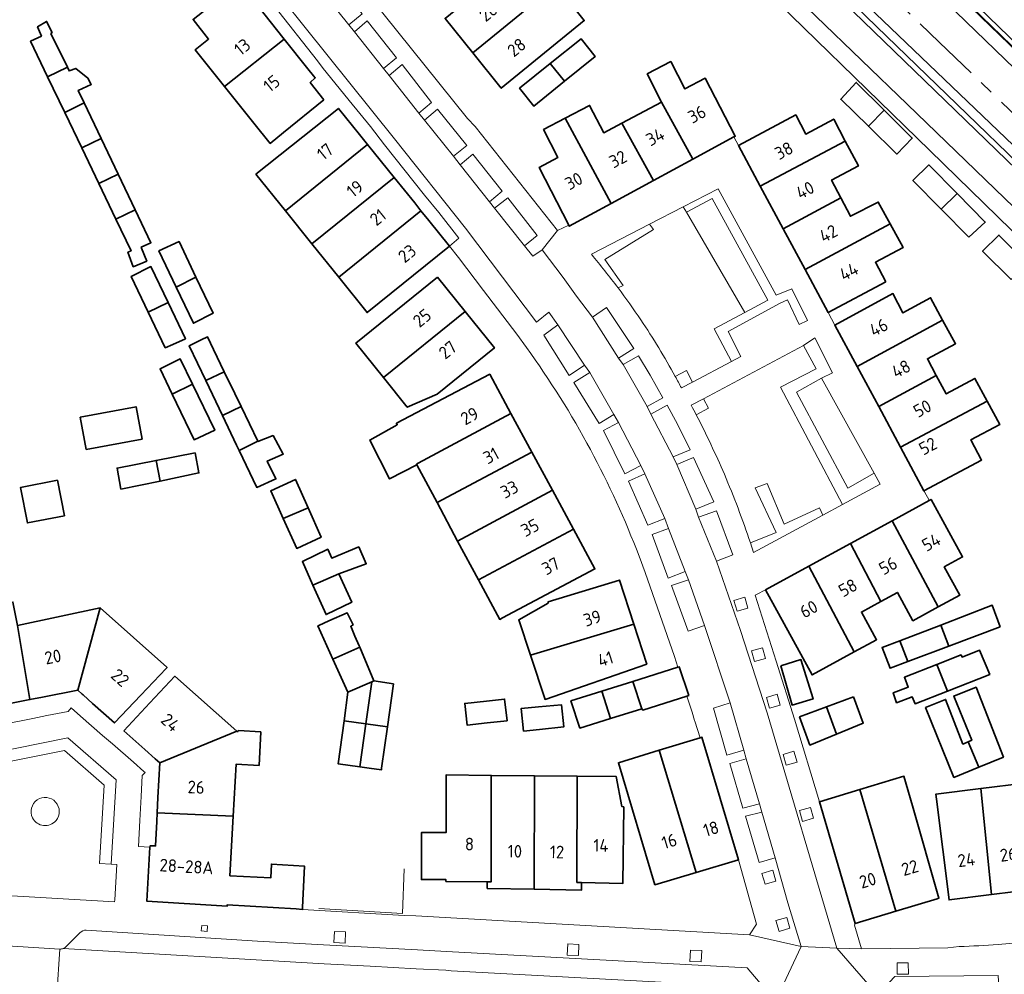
# Model space of a CAD drawing. Extents: x 152761 to 155748, y 459947 to 462743.
# Tile 222 of 256: x 154828 to 154933, y 462066 to 462168. Entities that reach past the tile are written whole.
import ezdxf
from ezdxf.enums import TextEntityAlignment as Align

# ---------------------------------------------------------------- set-up
doc = ezdxf.new("R2010")
doc.units = 0
doc.header["$LTSCALE"] = 0.75
doc.linetypes.add('AM-AS', pattern=[16, 10, -2, 2, -2])
for name, color, linetype, lineweight in [('B-RO-AM-AS_SPOOR-G', 251, 'AM-AS', 18), ('B-RO-GR-BEPLANTING_CULTUUR_HEESTERS-GV', 251, 'CONTINUOUS', 18), ('B-RO-GR-BEPLANTING_CULTUUR_VASTE PLANTENVAK-GV', 251, 'CONTINUOUS', 18), ('B-RO-GR-GROENVOORZIENING-GV', 251, 'CONTINUOUS', 18), ('B-RO-GR-HAAG-GV', 251, 'CONTINUOUS', 13), ('B-RO-IE-TERREINAFSCHEIDING_KUNSTMATIG_HEKWERK-G', 251, 'IE-TERREINAFSCHEIDING-KUNSTMATIG', 18), ('B-RO-IE-TERREINAFSCHEIDING_KUNSTMATIG_MUUR-G', 251, 'IE-TERREINAFSCHEIDING-KUNSTMATIG-DICHT', 18), ('B-RO-IE-TERREINAFSCHEIDING_KUNSTMATIG_MUUR-GV', 251, 'CONTINUOUS', 18), ('B-RO-KW-KUNSTWERK_GELUIDSWERING_SCHERM-G', 251, 'CONTINUOUS', 18), ('B-RO-OG-BEBOUWING-GV', 6, 'CONTINUOUS', 35), ('B-RO-OG-BEBOUWING-T18', 1, 'CONTINUOUS', 18), ('B-RO-OG-TERREIN_CULTUURSCHEIDING-GV', 251, 'CONTINUOUS', 18), ('B-RO-VH-VERHARDING_ASFALT-GV', 251, 'CONTINUOUS', 18), ('B-RO-VH-VERHARDING_HALFVERHARDING-GV', 251, 'CONTINUOUS', 18), ('B-RO-VH-VERHARDING_STRAATBAKSTEEN-GV', 251, 'CONTINUOUS', 18), ('B-RO-VH-VERHARDING_TEGEL-GV', 251, 'CONTINUOUS', 18)]:
    doc.layers.add(name, color=color, linetype=linetype, lineweight=lineweight)
doc.styles.add('NLCS-ISO-M200-T18', font='NLCS-ISO.ttf', dxfattribs={"height": 0.36})
doc.linetypes.add('IE-TERREINAFSCHEIDING-KUNSTMATIG', pattern='A,4,[82,NLCS.SHX,S=0.75,R=90,X=0,Y=0],4,-2', length=10)
doc.linetypes.add('IE-TERREINAFSCHEIDING-KUNSTMATIG-DICHT', pattern='A,8,-1,[82,NLCS.SHX,S=0.75,R=90,X=0,Y=0],-1', length=10)

msp = doc.modelspace()

# ---------------------------------------------------------------- linework, layer by layer
at = {"layer": 'B-RO-AM-AS_SPOOR-G', "flags": 128}
msp.add_lwpolyline([(155681.987, 461195.763), (155672.897, 461211.998), (155658.384, 461238), (155648.351, 461255.973), (155631.803, 461285.539), (155617.005, 461312.012), (155604.143, 461335.108), (155586.106, 461367.342), (155573.02, 461390.792), (155559.991, 461413.975), (155544.73, 461441.297), (155529.591, 461468.574), (155516.181, 461492.539), (155500.425, 461520.67), (155487.311, 461544.201), (155472.908, 461569.975), (155459.676, 461593.56), (155452.428, 461606.124), (155446.443, 461616.221), (155440.009, 461626.758), (155432.431, 461638.783), (155427.999, 461645.62), (155419.637, 461658.231), (155411.687, 461669.817), (155404.43, 461680.083), (155396.489, 461691.108), (155386.222, 461704.969), (155375.934, 461718.105), (155367.385, 461728.826), (155358.538, 461739.712), (155349.636, 461750.151), (155339.349, 461762.035), (155326.593, 461776.143), (155315.623, 461787.804), (155302.965, 461800.863), (155286.683, 461817.004), (155279.088, 461824.405), (155265.87, 461837.192), (155251.91, 461850.736), (155235.055, 461867.015), (155223.768, 461877.851), (155210.731, 461890.47), (155196.665, 461904.045), (155180.515, 461919.578), (155162.215, 461937.301), (155146.061, 461952.951), (155129.233, 461969.126), (155112.429, 461985.449), (155089.419, 462007.664), (155069.182, 462027.224), (155049.179, 462046.54), (155031.327, 462063.779), (155013.24, 462081.298), (154991.538, 462102.251), (154971.216, 462121.853), (154947.336, 462145.018), (154926.087, 462165.465), (154903.331, 462187.394), (154885.668, 462204.449), (154866.26, 462223.265), (154854.532, 462234.618), (154837.057, 462251.563), (154828.307, 462260.46), (154819.869, 462269.224), (154807.197, 462281.919), (154798.331, 462290.411), (154775.258, 462312.873), (154762.216, 462325.461), (154742.643, 462344.37), (154723.927, 462362.402), (154710.544, 462375.359), (154692.99, 462392.257), (154675.511, 462409.117), (154657.482, 462426.5), (154637.826, 462445.435), (154617.093, 462465.509), (154594.11, 462487.696), (154586.212, 462495.316)], dxfattribs=at)
at = {"layer": 'B-RO-GR-BEPLANTING_CULTUUR_HEESTERS-GV', "flags": 128}
for points in [[(155167.222, 461927.577), (155110.046, 461982.746), (154988.098, 462100.702), (154875.373, 462209.725), (154832.53, 462251.161), (154832.149, 462250.767), (154987.605, 462100.363), (154993.68, 462094.158)], [(154847.739, 462246.089), (154991.355, 462107.365), (155140.92, 461962.856), (155142.094, 461964.09), (155136.932, 461970.298), (154993.08, 462108.477), (154992.782, 462108.765), (154992.518, 462108.491), (154992.457, 462108.428), (154887.644, 462209.685), (154857.734, 462238.58)]]:
    msp.add_lwpolyline(points, dxfattribs=at)
for points in [[(154905.389, 462136.695), (154907.834, 462138.008), (154901.914, 462148.826), (154899.188, 462147.372)], [(154919.17, 462119.573), (154913.564, 462129.697), (154910.892, 462128.222), (154916.357, 462117.985)]]:
    msp.add_lwpolyline(points, close=True, dxfattribs=at)
at = {"layer": 'B-RO-GR-BEPLANTING_CULTUUR_VASTE PLANTENVAK-GV', "flags": 128}
msp.add_lwpolyline([(154900.237, 462125.795), (154901.543, 462126.492), (154901.002, 462127.505), (154899.704, 462126.812)], dxfattribs=at)
at = {"layer": 'B-RO-GR-BEPLANTING_CULTUUR_VASTE PLANTENVAK-GV'}
msp.add_lwpolyline([(154899.704, 462126.812, -0.0027185), (154900.237, 462125.795)], format="xyb", dxfattribs=at)
at = {"layer": 'B-RO-GR-GROENVOORZIENING-GV', "flags": 128}
for points in [[(155168.12, 461927.617), (155161.431, 461934.055), (155143.562, 461951.538), (155119.541, 461974.592), (155051.469, 462040.466), (155026.839, 462064.039), (154986.833, 462103.233), (154970.491, 462118.951), (154951.346, 462137.418), (154936.429, 462152.155), (154903.829, 462183.355), (154873.091, 462213.297), (154875.373, 462209.725), (154988.098, 462100.702), (155110.046, 461982.746), (155167.222, 461927.577), (155167.65, 461927.164)], [(154899.188, 462147.372), (154901.914, 462148.826), (154907.834, 462138.008), (154905.389, 462136.695), (154902.13, 462134.945), (154903.976, 462131.482), (154904.988, 462132.019), (154903.633, 462134.665), (154909.174, 462137.674), (154909.959, 462138.037), (154911.184, 462135.418), (154912.067, 462135.826), (154910.388, 462139.202), (154908.725, 462138.523), (154902.546, 462149.854), (154898.855, 462147.944)], [(154919.17, 462119.573), (154916.357, 462117.985), (154910.892, 462128.222), (154913.564, 462129.697), (154914.746, 462130.282), (154912.858, 462133.987), (154911.633, 462133.183), (154913.004, 462130.708), (154909.2, 462128.743), (154915.799, 462116.239), (154919.816, 462118.407)], [(154906.338, 462111.134), (154913.71, 462115.112), (154913.364, 462115.903), (154909.59, 462114.168), (154907.768, 462118.505), (154906.51, 462118.028), (154908.722, 462113.257), (154905.992, 462112.181)], [(154905.729, 462105.232), (154905.396, 462106.385), (154904.243, 462106.053), (154904.576, 462104.9)], [(154907.601, 462099.861), (154907.268, 462101.014), (154906.114, 462100.682), (154906.448, 462099.529)], [(154909.178, 462094.907), (154908.844, 462096.06), (154907.691, 462095.728), (154908.024, 462094.575)], [(154837.969, 462077.976), (154838.485, 462086.941), (154833.325, 462091.411), (154825.064, 462089.763), (154825.309, 462088.538), (154832.969, 462090.065), (154837.202, 462086.398), (154836.721, 462078.048)], [(154910.958, 462088.844), (154910.625, 462089.996), (154909.471, 462089.664), (154909.804, 462088.511)], [(154912.71, 462082.866), (154912.376, 462084.019), (154911.223, 462083.687), (154911.556, 462082.534)], [(154908.709, 462076.174), (154908.376, 462077.326), (154907.222, 462076.994), (154907.556, 462075.841)], [(154848.158, 462070.815), (154848.219, 462071.403), (154847.611, 462071.467), (154847.55, 462070.878)], [(154910.203, 462071.154), (154909.87, 462072.306), (154908.717, 462071.974), (154909.05, 462070.821)], [(154861.713, 462070.823), (154861.666, 462069.624), (154862.866, 462069.577), (154862.912, 462070.775)], [(154886.549, 462069.492), (154886.502, 462068.293), (154887.701, 462068.245), (154887.748, 462069.444)], [(154899.609, 462068.821), (154899.562, 462067.622), (154900.761, 462067.575), (154900.808, 462068.774)], [(154922.803, 462067.483), (154921.604, 462067.469), (154921.617, 462066.269), (154922.817, 462066.283)]]:
    msp.add_lwpolyline(points, close=True, dxfattribs=at)
for points in [[(154891.914, 462139.304), (154892.44, 462139.571), (154890.504, 462142.318), (154895.667, 462145.529), (154895.247, 462146.077), (154889.069, 462142.881)], [(154898.65, 462128.658), (154899.822, 462129.279), (154899.175, 462130.5), (154897.996, 462129.875)]]:
    msp.add_lwpolyline(points, dxfattribs=at)
at = {"layer": 'B-RO-GR-GROENVOORZIENING-GV'}
for points in [[(154889.069, 462142.881, -0.0143172), (154891.914, 462139.304)], [(154897.996, 462129.875, -0.0048533), (154898.65, 462128.658)]]:
    msp.add_lwpolyline(points, format="xyb", dxfattribs=at)
at = {"layer": 'B-RO-GR-HAAG-GV', "flags": 128}
for points in [[(154903.976, 462131.482), (154904.988, 462132.019), (154903.633, 462134.665), (154909.174, 462137.674), (154909.959, 462138.037), (154911.184, 462135.418), (154912.067, 462135.826), (154910.388, 462139.202), (154908.725, 462138.523), (154902.546, 462149.854), (154898.855, 462147.944), (154899.188, 462147.372), (154901.914, 462148.826), (154907.834, 462138.008), (154905.389, 462136.695), (154902.13, 462134.945)], [(154919.17, 462119.573), (154916.357, 462117.985), (154910.892, 462128.222), (154913.564, 462129.697), (154914.746, 462130.282), (154912.858, 462133.987), (154911.633, 462133.183), (154913.004, 462130.708), (154909.2, 462128.743), (154915.799, 462116.239), (154919.816, 462118.407)], [(154906.338, 462111.134), (154913.71, 462115.112), (154913.364, 462115.903), (154909.59, 462114.168), (154907.768, 462118.505), (154906.51, 462118.028), (154908.722, 462113.257), (154905.992, 462112.181)], [(154825.064, 462089.763), (154825.309, 462088.538), (154832.969, 462090.065), (154837.202, 462086.398), (154836.721, 462078.048), (154837.969, 462077.976), (154838.485, 462086.941), (154833.325, 462091.411)]]:
    msp.add_lwpolyline(points, close=True, dxfattribs=at)
msp.add_lwpolyline([(154891.914, 462139.304), (154892.44, 462139.571), (154890.504, 462142.318), (154895.667, 462145.529), (154895.247, 462146.077), (154889.069, 462142.881)], dxfattribs=at)
at = {"layer": 'B-RO-GR-HAAG-GV'}
msp.add_lwpolyline([(154889.069, 462142.881, -0.0143172), (154891.914, 462139.304)], format="xyb", dxfattribs=at)
at = {"layer": 'B-RO-IE-TERREINAFSCHEIDING_KUNSTMATIG_HEKWERK-G', "flags": 128}
for points in [[(154847.739, 462246.089), (154991.355, 462107.365)], [(154875.373, 462209.725), (154988.098, 462100.702), (155110.046, 461982.746), (155167.222, 461927.577)]]:
    msp.add_lwpolyline(points, dxfattribs=at)
at = {"layer": 'B-RO-IE-TERREINAFSCHEIDING_KUNSTMATIG_MUUR-G', "flags": 128}
for points in [[(154992.457, 462108.428), (154887.644, 462209.685)], [(154925.079, 462153.919), (154898.276, 462180.076)], [(154939.523, 462139.834), (154925.079, 462153.919)], [(154899.236, 462095.868), (154899.78, 462094.153)], [(154900.082, 462093.201), (154900.646, 462091.425)], [(154869.133, 462077.486), (154868.953, 462072.742)], [(154868.953, 462072.742), (154860.055, 462073.265)]]:
    msp.add_lwpolyline(points, dxfattribs=at)
at = {"layer": 'B-RO-IE-TERREINAFSCHEIDING_KUNSTMATIG_MUUR-GV', "flags": 128}
msp.add_lwpolyline([(154857.734, 462238.58), (154887.644, 462209.685), (154992.457, 462108.428), (154992.518, 462108.491), (154992.782, 462108.765), (154860.425, 462236.714)], dxfattribs=at)
at = {"layer": 'B-RO-KW-KUNSTWERK_GELUIDSWERING_SCHERM-G', "flags": 128}
msp.add_lwpolyline([(154992.418, 462108.452), (154914.564, 462183.572), (154887.644, 462209.685)], dxfattribs=at)
at = {"layer": 'B-RO-OG-BEBOUWING-GV', "flags": 128}
for points in [[(154876.439, 462164.328), (154885.298, 462171.555), (154882.382, 462175.23), (154873.498, 462167.983)], [(154850.018, 462160.735), (154856.384, 462165.768), (154854.187, 462168.506), (154853.537, 462169.316), (154853.117, 462169.839), (154852.518, 462169.338), (154850.965, 462171.284), (154846.674, 462167.877), (154848.329, 462165.782), (154846.882, 462164.63)], [(154885.298, 462171.555), (154876.439, 462164.328), (154879.48, 462160.549), (154888.308, 462167.763)], [(154831.187, 462161.775), (154833.289, 462162.784), (154831.532, 462166.372), (154831.667, 462166.481), (154831.073, 462167.67), (154830.127, 462167.102), (154830.532, 462166.102), (154829.37, 462165.562)], [(154860.59, 462159.311), (154859.136, 462161.157), (154859.684, 462161.657), (154859.502, 462161.884), (154858.902, 462162.632), (154856.384, 462165.768), (154850.018, 462160.735), (154853.148, 462156.847), (154854.89, 462154.683), (154856.3, 462155.854)], [(154884.697, 462163.184), (154886.214, 462161.298), (154889.468, 462163.918), (154887.964, 462165.814)], [(154833.004, 462157.989), (154835.085, 462158.987), (154834.45, 462160.318), (154835.829, 462160.966), (154835.477, 462161.642), (154834.18, 462162.669), (154833.478, 462162.399), (154833.289, 462162.784), (154831.187, 462161.775)], [(154886.214, 462161.298), (154884.697, 462163.184), (154881.429, 462160.553), (154882.933, 462158.657)], [(154899.87, 462153.006), (154904.239, 462155.376), (154904.382, 462155.454), (154901.169, 462161.643), (154899.022, 462160.49), (154897.516, 462163.385), (154895.02, 462162.08), (154895.057, 462162.006), (154896.526, 462159.085)], [(154920.245, 462158.21), (154917.264, 462161.177), (154915.619, 462159.375), (154918.55, 462156.507)], [(154834.82, 462154.202), (154836.892, 462155.196), (154835.085, 462158.987), (154833.004, 462157.989)], [(154853.361, 462151.401), (154856.492, 462147.507), (154865.235, 462154.579), (154864.388, 462155.628), (154862.141, 462158.414)], [(154895.663, 462150.724), (154892.293, 462156.826), (154890.387, 462155.825), (154888.88, 462158.72), (154886.271, 462157.355), (154891.18, 462148.294)], [(154895.663, 462150.724), (154899.87, 462153.006), (154896.526, 462159.085), (154894.135, 462157.809), (154892.293, 462156.826)], [(154886.271, 462157.355), (154883.988, 462156.161), (154885.495, 462153.167), (154883.498, 462152.112), (154886.651, 462145.992), (154886.712, 462145.873), (154891.18, 462148.294)], [(154907.048, 462150.138), (154916.097, 462154.937), (154914.874, 462157.274), (154911.879, 462155.669), (154910.825, 462157.716), (154904.734, 462154.455)], [(154918.55, 462156.507), (154921.581, 462153.54), (154923.226, 462155.243), (154920.245, 462158.21)], [(154836.892, 462155.196), (154834.82, 462154.202), (154836.637, 462150.415), (154838.699, 462151.405)], [(154859.318, 462143.99), (154868.068, 462151.067), (154866, 462153.631), (154865.235, 462154.579), (154856.492, 462147.507)], [(154909.477, 462145.606), (154915.623, 462148.897), (154914.64, 462150.778), (154917.485, 462152.283), (154916.097, 462154.937), (154907.048, 462150.138)], [(154926.304, 462147.692), (154927.988, 462149.357), (154924.982, 462152.398), (154923.286, 462150.746)], [(154838.699, 462151.405), (154836.637, 462150.415), (154838.454, 462146.628), (154840.507, 462147.613)], [(154868.068, 462151.067), (154859.318, 462143.99), (154862.174, 462140.438), (154870.929, 462147.52), (154870.262, 462148.347)], [(154929.249, 462144.712), (154930.994, 462146.315), (154927.988, 462149.357), (154926.304, 462147.692)], [(154920.875, 462146.108), (154919.594, 462148.439), (154916.648, 462146.934), (154915.623, 462148.897), (154909.477, 462145.606), (154911.817, 462141.255)], [(154840.507, 462147.613), (154838.454, 462146.628), (154840.073, 462143.254), (154839.744, 462143.101), (154840.312, 462141.56), (154841.744, 462142.154), (154841.167, 462143.54), (154841.149, 462143.65), (154842.179, 462144.117)], [(154870.929, 462147.52), (154862.174, 462140.438), (154865.192, 462136.684), (154873.972, 462143.748), (154871.782, 462146.463)], [(154920.413, 462139.946), (154919.309, 462142.042), (154922.254, 462143.598), (154920.875, 462146.108), (154911.817, 462141.255), (154914.274, 462136.685)], [(154933.733, 462140.199), (154935.442, 462141.888), (154932.447, 462144.919), (154930.701, 462143.216)], [(154844.877, 462139.372), (154846.974, 462140.453), (154845.182, 462144.238), (154843.035, 462143.234)], [(154841.901, 462136.736), (154844.019, 462137.747), (154842.189, 462141.583), (154840.092, 462140.53)], [(154846.974, 462140.453), (154844.877, 462139.372), (154846.701, 462135.546), (154848.798, 462136.6)], [(154872.68, 462140.447), (154864.001, 462133.433), (154866.942, 462129.754), (154875.641, 462136.78)], [(154917.344, 462130.953), (154926.457, 462135.885), (154925.166, 462138.258), (154922.221, 462136.651), (154921.166, 462138.698), (154914.976, 462135.337)], [(154844.019, 462137.747), (154841.901, 462136.736), (154843.709, 462132.942), (154844.506, 462133.296), (154845.856, 462133.896)], [(154866.942, 462129.754), (154869.465, 462126.598), (154872.66, 462128.005), (154878.746, 462132.915), (154875.641, 462136.78)], [(154926.457, 462135.885), (154917.344, 462130.953), (154919.65, 462126.684), (154925.78, 462129.992), (154924.832, 462131.76), (154927.827, 462133.365)], [(154848.023, 462129.44), (154849.992, 462130.388), (154848.856, 462132.747), (154848.205, 462134.1), (154847.522, 462133.765), (154846.257, 462133.146)], [(154844.45, 462128.014), (154846.61, 462129.058), (154845.312, 462131.745), (154843.165, 462130.692)], [(154849.992, 462130.388), (154848.023, 462129.44), (154849.796, 462125.72), (154851.78, 462126.676), (154851.102, 462128.083)], [(154880.508, 462125.948), (154878.253, 462130.114), (154868.319, 462124.897), (154868.407, 462124.736), (154865.475, 462123.115), (154867.583, 462118.979), (154870.475, 462120.492), (154870.45, 462120.54), (154870.644, 462120.643)], [(154846.61, 462129.058), (154844.45, 462128.014), (154846.781, 462123.153), (154848.978, 462124.158)], [(154931.197, 462127.261), (154929.885, 462129.672), (154926.84, 462128.017), (154925.78, 462129.992), (154919.65, 462126.684), (154921.967, 462122.37)], [(154931.197, 462127.261), (154921.967, 462122.37), (154924.466, 462117.718), (154930.606, 462120.979), (154929.451, 462123.125), (154932.546, 462124.781)], [(154834.667, 462125.547), (154835.307, 462122.119), (154841.248, 462123.223), (154840.608, 462126.662)], [(154853.547, 462123.006), (154851.78, 462126.676), (154849.796, 462125.72), (154851.302, 462122.559), (154851.563, 462122.01)], [(154882.742, 462121.819), (154880.508, 462125.948), (154870.644, 462120.643), (154870.45, 462120.54), (154870.475, 462120.492), (154872.639, 462116.461)], [(154853.547, 462123.006), (154851.563, 462122.01), (154853.441, 462118.071), (154855.488, 462118.974), (154854.574, 462120.872), (154856.267, 462121.612), (154855.186, 462123.585), (154853.567, 462122.964)], [(154846.884, 462121.755), (154842.738, 462120.947), (154843.165, 462118.753), (154847.29, 462119.607)], [(154882.742, 462121.819), (154872.639, 462116.461), (154874.835, 462112.368), (154884.934, 462117.769)], [(154843.165, 462118.753), (154842.738, 462120.947), (154838.591, 462120.138), (154838.997, 462117.891)], [(154832.232, 462118.845), (154828.306, 462118.078), (154829.045, 462114.298), (154832.971, 462115.066)], [(154856.273, 462114.765), (154858.91, 462115.899), (154857.567, 462118.924), (154854.941, 462117.724)], [(154874.835, 462112.368), (154877.059, 462108.225), (154887.173, 462113.618), (154884.934, 462117.769)], [(154921.071, 462114.522), (154925.994, 462105.354), (154928.282, 462106.604), (154926.636, 462109.615), (154928.571, 462110.672), (154925.226, 462116.793), (154925.024, 462116.682)], [(154819.358, 462116.302), (154815.411, 462115.593), (154815.449, 462115.401), (154816.203, 462111.63), (154816.558, 462109.853), (154817.292, 462106.181), (154817.763, 462103.823), (154819.913, 462093.066), (154822.25, 462093.527), (154823.454, 462093.764), (154825.808, 462094.228), (154825.707, 462094.777), (154829.309, 462095.5), (154827.985, 462103.376), (154827.492, 462105.869), (154823.477, 462105.093), (154822.924, 462107.955), (154821.045, 462107.574)], [(154858.91, 462115.899), (154856.273, 462114.765), (154857.705, 462111.583), (154860.301, 462112.77)], [(154925.994, 462105.354), (154921.071, 462114.522), (154916.638, 462112.1), (154919.89, 462105.942), (154921.638, 462106.897), (154923.289, 462103.876)], [(154887.173, 462113.618), (154877.059, 462108.225), (154879.31, 462104.031), (154879.615, 462104.183), (154889.448, 462109.401)], [(154859.427, 462107.672), (154862.194, 462108.871), (154865.112, 462109.941), (154864.303, 462111.746), (154861.431, 462110.552), (154861.004, 462111.49), (154858.308, 462110.185)], [(154919.89, 462105.942), (154916.638, 462112.1), (154912.206, 462109.678), (154917.041, 462100.569), (154919.42, 462101.869), (154917.814, 462104.807)], [(154917.041, 462100.569), (154912.206, 462109.678), (154907.617, 462107.17), (154912.561, 462098.121)], [(154862.194, 462108.871), (154859.427, 462107.672), (154860.821, 462104.544), (154863.567, 462105.849)], [(154893.57, 462103.531), (154892.05, 462108.206), (154884.459, 462105.892), (154884.483, 462105.77), (154881.333, 462103.995), (154882.582, 462100.221)], [(154830.66, 462095.755), (154834.4, 462096.494), (154836.778, 462105.244), (154827.985, 462103.376), (154829.309, 462095.5)], [(154841.109, 462095.959), (154843.801, 462098.797), (154843.902, 462098.903), (154843.869, 462098.932), (154836.778, 462105.244), (154834.4, 462096.494), (154834.874, 462096.071), (154834.969, 462095.986), (154835.983, 462095.08), (154838.306, 462093.005)], [(154932.597, 462103.243), (154931.742, 462105.54), (154926.265, 462103.43), (154927.114, 462101.177)], [(154861.555, 462099.809), (154864.405, 462101.062), (154864.346, 462101.2), (154863.906, 462102.234), (154863.451, 462103.301), (154863.695, 462103.437), (154863.073, 462104.734), (154861.132, 462103.857), (154860.075, 462103.379), (154859.965, 462103.329)], [(154893.57, 462103.531), (154882.582, 462100.221), (154884.142, 462095.508), (154894.956, 462099.267)], [(154921.907, 462101.751), (154922.744, 462099.53), (154927.114, 462101.177), (154926.265, 462103.43)], [(154865.69, 462097.389), (154865.924, 462097.492), (154864.405, 462101.062), (154861.555, 462099.809), (154863.153, 462096.274)], [(154922.744, 462099.53), (154921.907, 462101.751), (154920.008, 462101.019), (154920.862, 462098.821)], [(154925.823, 462099.219), (154926.976, 462096.403), (154931.476, 462098.163), (154930.369, 462100.755), (154928.53, 462100.014), (154928.422, 462100.244)], [(154909.216, 462099.097), (154910.425, 462094.902), (154912.673, 462095.557), (154911.364, 462099.752)], [(154893.484, 462097.425), (154894.432, 462094.52), (154894.532, 462094.37), (154899.236, 462095.868), (154899.427, 462095.929), (154898.42, 462098.975), (154898.271, 462098.928)], [(154926.976, 462096.403), (154925.823, 462099.219), (154922.395, 462097.867), (154922.8, 462096.813), (154921.205, 462096.218), (154921.556, 462095.164), (154923.205, 462095.786), (154923.529, 462095.056)], [(154839.308, 462092.157), (154841.525, 462090.183), (154842.636, 462089.194), (154843.116, 462088.767), (154851.34, 462092.136), (154844.726, 462097.98), (154842.08, 462095.137)], [(154863.153, 462096.274), (154862.743, 462093.225), (154865.063, 462092.903), (154865.69, 462097.389)], [(154865.063, 462092.903), (154867.355, 462092.585), (154867.991, 462097.166), (154865.924, 462097.492), (154865.69, 462097.389)], [(154894.432, 462094.52), (154893.484, 462097.425), (154890.184, 462096.389), (154891.098, 462093.477)], [(154930.292, 462088.298), (154932.934, 462089.379), (154930.016, 462096.811), (154927.638, 462095.866), (154929.556, 462091.163), (154929.185, 462091.004)], [(154877.89, 462095.329), (154875.588, 462095.08), (154875.843, 462092.782), (154877.968, 462093.011), (154880.091, 462093.24), (154879.835, 462095.539)], [(154890.184, 462096.389), (154886.883, 462095.353), (154887.84, 462092.457), (154891.098, 462093.477)], [(154916.958, 462095.787), (154914.093, 462094.721), (154915.172, 462091.82), (154918.01, 462092.981)], [(154929.185, 462091.004), (154928.61, 462090.758), (154926.773, 462095.515), (154924.637, 462094.65), (154927.65, 462087.217), (154930.292, 462088.298)], [(154883.537, 462092.326), (154886.14, 462092.604), (154885.884, 462094.951), (154883.441, 462094.719), (154881.587, 462094.543), (154881.843, 462092.145)], [(154914.093, 462094.721), (154911.228, 462093.655), (154912.334, 462090.659), (154915.172, 462091.82)], [(154865.063, 462092.903), (154862.743, 462093.225), (154862.127, 462088.646), (154864.423, 462088.325)], [(154865.063, 462092.903), (154864.423, 462088.325), (154865.423, 462088.185), (154866.719, 462088.004), (154866.744, 462088.187), (154867.355, 462092.585)], [(154842.858, 462083.458), (154850.945, 462083.073), (154851.254, 462088.618), (154853.705, 462088.483), (154853.868, 462092.05), (154851.517, 462092.213), (154851.449, 462092.117), (154851.416, 462092.069), (154851.34, 462092.136), (154843.116, 462088.767), (154842.936, 462085.056)], [(154896.281, 462090.092), (154900.228, 462077.104), (154904.717, 462078.45), (154900.837, 462091.484), (154900.646, 462091.425)], [(154900.228, 462077.104), (154896.281, 462090.092), (154891.947, 462088.768), (154895.827, 462075.784)], [(154877.982, 462076.097), (154878.385, 462076.093), (154878.405, 462087.421), (154873.607, 462087.481), (154873.595, 462081.339), (154870.978, 462081.344), (154870.968, 462076.335), (154873.584, 462076.33), (154873.584, 462076.138)], [(154883.004, 462087.364), (154878.405, 462087.421), (154878.385, 462076.093), (154877.982, 462076.097), (154877.984, 462075.397), (154882.983, 462075.322)], [(154882.983, 462075.322), (154888.031, 462075.217), (154888.029, 462076.017), (154887.532, 462076.027), (154887.552, 462087.34), (154883.004, 462087.364)], [(154887.552, 462087.34), (154887.532, 462076.027), (154888.029, 462076.017), (154892.428, 462075.927), (154892.508, 462084.072), (154892.308, 462084.121), (154891.7, 462087.318)], [(154917.637, 462085.91), (154921.478, 462072.978), (154925.864, 462074.286), (154926.068, 462074.347), (154923.239, 462084.196), (154922.339, 462087.331)], [(154936.265, 462075.334), (154935.156, 462086.614), (154930.507, 462086.021), (154931.67, 462074.748)], [(154917.129, 462071.68), (154921.478, 462072.978), (154917.637, 462085.91), (154913.349, 462084.615)], [(154931.67, 462074.748), (154930.507, 462086.021), (154925.729, 462085.412), (154925.794, 462084.89), (154927.135, 462074.169)], [(154850.945, 462083.073), (154842.858, 462083.458), (154842.812, 462082.506), (154842.687, 462079.921), (154842.087, 462079.919), (154842.079, 462079.786), (154841.751, 462074.023), (154850.299, 462073.49), (154850.299, 462073.64), (154857.647, 462073.206), (154858.31, 462073.167), (154858.319, 462073.367), (154858.452, 462076.315), (154858.518, 462077.773), (154855.013, 462077.98), (154854.934, 462076.507), (154850.591, 462076.739)]]:
    msp.add_lwpolyline(points, close=True, dxfattribs=at)
at = {"layer": 'B-RO-OG-TERREIN_CULTUURSCHEIDING-GV', "flags": 128}
for points in [[(154903.976, 462131.482), (154902.13, 462134.945), (154905.389, 462136.695), (154899.188, 462147.372), (154898.855, 462147.944), (154895.247, 462146.077), (154895.667, 462145.529), (154890.504, 462142.318), (154892.44, 462139.571), (154891.914, 462139.304)], [(154905.992, 462112.181), (154908.722, 462113.257), (154906.51, 462118.028), (154907.768, 462118.505), (154909.59, 462114.168), (154913.364, 462115.903), (154913.71, 462115.112), (154915.799, 462116.239), (154909.2, 462128.743), (154913.004, 462130.708), (154911.633, 462133.183), (154901.002, 462127.505), (154901.543, 462126.492), (154900.237, 462125.795)], [(154897.996, 462129.875), (154899.175, 462130.5), (154899.822, 462129.279), (154903.976, 462131.482)], [(154838.336, 462074.191), (154838.568, 462077.941), (154837.969, 462077.976), (154836.721, 462078.048), (154837.202, 462086.398), (154832.969, 462090.065), (154825.309, 462088.538), (154825.064, 462089.763), (154820.993, 462088.938), (154823.287, 462077.166)], [(154824.915, 462074.737), (154838.323, 462073.974), (154838.336, 462074.191)]]:
    msp.add_lwpolyline(points, dxfattribs=at)
at = {"layer": 'B-RO-OG-TERREIN_CULTUURSCHEIDING-GV'}
for points in [[(154891.914, 462139.304, -0.0130155), (154894.334, 462135.896)], [(154894.334, 462135.896, -0.0220838), (154897.996, 462129.875)], [(154900.237, 462125.795, -0.0180666), (154903.22, 462119.474)], [(154903.22, 462119.474, -0.0199967), (154905.992, 462112.181)], [(154832.083, 462082.618, 1.8507675), (154829.59, 462082.904)], [(154829.59, 462082.904, -1.8507675), (154832.083, 462082.618)], [(154829.59, 462082.904, 0.5399384), (154832.083, 462082.618)], [(154832.083, 462082.618, -0.5399384), (154829.59, 462082.904)]]:
    msp.add_lwpolyline(points, format="xyb", dxfattribs=at)
at = {"layer": 'B-RO-VH-VERHARDING_ASFALT-GV', "flags": 128}
for points in [[(154993.68, 462094.158), (154987.605, 462100.363), (154832.149, 462250.767)], [(154829.978, 462248.591), (154838.034, 462240.762), (154849.157, 462230.007), (154859.544, 462219.927), (154869.194, 462210.55), (154879.586, 462200.473), (154890.711, 462189.732), (154902.539, 462178.265), (154912.976, 462168.236), (154922.672, 462158.874), (154933.08, 462148.81), (154944.245, 462138.066), (154953.936, 462128.722), (154965.757, 462117.262), (154976.201, 462107.208), (154986.44, 462097.315)], [(154860.425, 462236.714), (154992.782, 462108.765), (154993.08, 462108.477), (155136.932, 461970.298), (155142.094, 461964.09), (155152.902, 461953.802)]]:
    msp.add_lwpolyline(points, dxfattribs=at)
at = {"layer": 'B-RO-VH-VERHARDING_HALFVERHARDING-GV', "flags": 128}
for points in [[(154806.335, 462278.914), (154817.056, 462268.204), (154830.878, 462254.084), (154841.782, 462243.393), (154856.028, 462229.779), (154873.091, 462213.297), (154903.829, 462183.355), (154936.429, 462152.155), (154951.346, 462137.418), (154970.491, 462118.951), (154986.833, 462103.233), (155026.839, 462064.039), (155051.469, 462040.466), (155119.541, 461974.592), (155143.562, 461951.538), (155161.431, 461934.055), (155168.12, 461927.617)], [(155168.12, 461927.617), (155214.407, 461882.908), (155218.621, 461878.86), (155219.805, 461880.037), (155219.851, 461880.015), (155221.483, 461881.743), (155222.404, 461880.873), (155222.915, 461881.734), (155219.977, 461884.594), (155220.469, 461885.08), (155197.427, 461907.496), (155170.19, 461933.713), (155143.879, 461958.584), (155124.035, 461977.628), (155102.014, 461998.922), (155074.589, 462025.938), (155045.001, 462054.332), (155022.518, 462076.142), (154998.045, 462099.46), (154990.672, 462106.666), (154991.355, 462107.365), (154847.739, 462246.089)]]:
    msp.add_lwpolyline(points, dxfattribs=at)
at = {"layer": 'B-RO-VH-VERHARDING_STRAATBAKSTEEN-GV', "flags": 128}
for points in [[(154846.64, 462181.968), (154868.096, 462155.179), (154875.666, 462145.65), (154879.618, 462140.442), (154883.237, 462135.672), (154884.535, 462136.724), (154885.488, 462135.376), (154888.347, 462131.085), (154888.898, 462130.287), (154891.456, 462125.844), (154891.96, 462124.996), (154894.319, 462120.403), (154894.772, 462119.505), (154896.879, 462114.762), (154897.285, 462113.714), (154899.045, 462109.12), (154899.397, 462108.221), (154901.11, 462103.376), (154903.828, 462095.138), (154905.29, 462090.095), (154905.551, 462089.201), (154906.95, 462084.403), (154907.212, 462083.506), (154908.63, 462078.647), (154909.99, 462073.87), (154911.397, 462069.198), (154915.21, 462069.02), (154907.778, 462094.097), (154904.958, 462102.837), (154902.391, 462110.226), (154900.482, 462114.92), (154900.179, 462115.769), (154898.169, 462120.512), (154897.767, 462121.311), (154895.407, 462125.853), (154895.005, 462126.701), (154892.445, 462131.144), (154891.945, 462131.843), (154889.184, 462136.184), (154887.48, 462138.429), (154886.075, 462140.425), (154883.819, 462143.368), (154882.835, 462142.675), (154881.95, 462143.794), (154878.761, 462147.801), (154878.232, 462148.466), (154875.108, 462152.396), (154874.378, 462153.315), (154871.317, 462157.163), (154870.719, 462157.915), (154867.532, 462161.923), (154866.958, 462162.643), (154863.853, 462166.547), (154863.257, 462167.296), (154860.025, 462171.363)], [(154831.192, 462064.185), (154832.18, 462064.123), (154832.487, 462068.949), (154825.173, 462069.38)], [(154832.487, 462068.949), (154832.18, 462064.123), (154855.33, 462062.65), (154861.55, 462062.318), (154866.96, 462061.967), (154869.01, 462061.878), (154874.99, 462061.556)], [(154912.355, 462059.82), (154919.45, 462060.286), (154919.754, 462060.305), (154932.585, 462060.834), (154932.457, 462064.375), (154931.63, 462064.327), (154926.488, 462064.269), (154919.692, 462064.238), (154919.377, 462064.247), (154909.303, 462064.759), (154907.435, 462064.857), (154906.359, 462064.9), (154874.159, 462066.629), (154873.559, 462066.687), (154870.421, 462066.838), (154865.532, 462067.127), (154860.639, 462067.38), (154832.86, 462069.006)]]:
    msp.add_lwpolyline(points, dxfattribs=at)
at = {"layer": 'B-RO-VH-VERHARDING_STRAATBAKSTEEN-GV'}
msp.add_lwpolyline([(154832.86, 462069.006, -0.1049749), (154832.487, 462068.949)], format="xyb", dxfattribs=at)
at = {"layer": 'B-RO-VH-VERHARDING_TEGEL-GV', "flags": 128}
for points in [[(154986.44, 462097.315), (154976.201, 462107.208), (154965.757, 462117.262), (154953.936, 462128.722), (154944.245, 462138.066), (154933.08, 462148.81), (154922.672, 462158.874), (154912.976, 462168.236), (154902.539, 462178.265), (154890.711, 462189.732), (154879.586, 462200.473), (154869.194, 462210.55), (154859.544, 462219.927), (154849.157, 462230.007), (154838.034, 462240.762), (154829.978, 462248.591)], [(154810.165, 462242.763), (154809.194, 462242.547), (154809.487, 462241.02), (154828.96, 462247.48), (154830.744, 462245.739), (154830.847, 462245.803), (154879.026, 462198.84), (154898.276, 462180.076), (154925.079, 462153.919), (154939.523, 462139.834), (154943.766, 462135.697), (154946.992, 462132.51), (154950.795, 462128.753)], [(154894.141, 462110.759), (154894.794, 462109.011), (154897.919, 462100.074), (154898.271, 462098.928), (154898.42, 462098.975), (154899.427, 462095.929), (154899.236, 462095.868), (154899.78, 462094.153), (154900.061, 462093.268), (154900.082, 462093.201), (154900.646, 462091.425), (154900.837, 462091.484), (154904.717, 462078.45), (154906.633, 462071.608), (154905.886, 462070.457), (154911.397, 462069.198), (154909.99, 462073.87), (154908.63, 462078.647), (154906.917, 462078.155), (154905.455, 462083.1), (154907.212, 462083.506), (154906.95, 462084.403), (154905.203, 462083.948), (154903.793, 462088.692), (154905.551, 462089.201), (154905.29, 462090.095), (154903.491, 462089.591), (154902.079, 462094.586), (154903.828, 462095.138), (154901.11, 462103.376), (154899.36, 462102.775), (154897.6, 462107.618), (154899.397, 462108.221), (154899.045, 462109.12), (154897.248, 462108.417), (154895.538, 462113.061), (154897.285, 462113.714), (154896.879, 462114.762), (154895.085, 462114.059), (154893.025, 462118.752), (154894.772, 462119.505), (154894.319, 462120.403), (154892.623, 462119.501), (154890.363, 462124.144), (154891.96, 462124.996), (154891.456, 462125.844), (154889.911, 462124.892), (154887.202, 462129.234), (154888.898, 462130.287), (154888.347, 462131.085), (154886.7, 462129.982), (154883.991, 462134.274), (154885.488, 462135.376), (154884.535, 462136.724), (154883.237, 462135.672), (154879.618, 462140.442), (154875.666, 462145.65), (154868.096, 462155.179), (154846.64, 462181.968)], [(154851.653, 462173.78), (154852.661, 462172.487), (154854.566, 462170.142), (154855.266, 462169.343), (154859.93, 462163.457), (154860.53, 462162.658), (154862.236, 462160.564), (154862.23, 462160.56), (154863.282, 462159.262), (154863.289, 462159.267), (154865.544, 462156.473), (154867.048, 462154.527), (154871.31, 462149.189), (154872.813, 462147.343), (154874.97, 462144.6), (154873.972, 462143.748), (154874.925, 462142.551), (154877.594, 462139.038), (154881.141, 462134.368), (154882.145, 462132.972)], [(154864.666, 462168.464), (154863.257, 462167.296), (154863.853, 462166.547), (154865.217, 462167.716), (154868.326, 462163.774), (154866.958, 462162.643), (154867.532, 462161.923), (154868.928, 462163.076), (154872.036, 462159.035), (154870.719, 462157.915), (154871.317, 462157.163), (154872.687, 462158.336), (154875.795, 462154.446), (154874.378, 462153.315), (154875.108, 462152.396), (154876.447, 462153.547), (154879.556, 462149.606), (154878.232, 462148.466), (154878.761, 462147.801), (154880.158, 462148.908), (154883.315, 462144.866), (154881.95, 462143.794), (154882.835, 462142.675), (154883.819, 462143.368), (154885.479, 462145.403), (154876.707, 462156.476), (154875.888, 462157.345), (154863.959, 462172.212)], [(154889.069, 462142.881), (154895.247, 462146.077), (154898.855, 462147.944), (154902.546, 462149.854), (154908.725, 462138.523), (154910.388, 462139.202), (154912.067, 462135.826), (154911.184, 462135.418), (154909.959, 462138.037), (154909.174, 462137.674), (154903.633, 462134.665), (154904.988, 462132.019), (154903.976, 462131.482), (154899.822, 462129.279), (154898.65, 462128.658)], [(154899.704, 462126.812), (154901.002, 462127.505), (154911.633, 462133.183), (154912.858, 462133.987), (154914.746, 462130.282), (154913.564, 462129.697), (154919.17, 462119.573)], [(154919.17, 462119.573), (154919.816, 462118.407), (154915.799, 462116.239), (154913.71, 462115.112), (154906.338, 462111.134), (154905.992, 462112.181)], [(154909.508, 462065.191), (154911.397, 462069.198), (154905.886, 462070.457), (154870.394, 462072.483), (154869.145, 462072.531), (154858.31, 462073.167), (154857.647, 462073.206), (154850.299, 462073.64), (154850.299, 462073.49), (154841.751, 462074.023), (154842.079, 462079.786), (154840.853, 462079.856), (154840.998, 462082.617), (154841.131, 462085.161), (154841.248, 462087.401), (154841.562, 462087.733), (154841.426, 462087.853), (154840.323, 462088.817), (154838.082, 462090.776), (154837.045, 462091.683), (154834.699, 462093.734), (154833.71, 462094.598), (154833.383, 462094.238), (154831.09, 462093.782), (154829.632, 462093.492), (154823.672, 462092.307)], [(154823.287, 462077.166), (154820.993, 462088.938), (154825.064, 462089.763), (154833.325, 462091.411), (154838.485, 462086.941), (154837.969, 462077.976)], [(154837.969, 462077.976), (154838.568, 462077.941), (154838.336, 462074.191), (154838.323, 462073.974), (154824.915, 462074.737)], [(154832.86, 462069.006), (154860.639, 462067.38), (154865.532, 462067.127), (154870.421, 462066.838), (154873.559, 462066.687), (154874.159, 462066.629), (154906.359, 462064.9), (154907.435, 462064.857), (154905.66, 462066.96), (154873.64, 462068.694), (154870.551, 462068.861), (154860.57, 462069.402), (154853.521, 462069.774), (154835.297, 462070.961)], [(154833.207, 462069.241), (154834.619, 462070.662)], [(154834.619, 462070.662), (154833.207, 462069.241)], [(154835.297, 462070.961), (154853.521, 462069.774), (154860.57, 462069.402), (154870.551, 462068.861), (154873.64, 462068.694), (154905.66, 462066.96), (154907.435, 462064.857)], [(154825.173, 462069.38), (154832.487, 462068.949)], [(154928.231, 462069.207), (154927.005, 462069.087), (154917.808, 462068.968), (154915.21, 462069.02), (154918.969, 462064.703), (154919.377, 462064.247), (154919.692, 462064.238), (154921.36, 462066.02), (154932.38, 462066.12), (154932.457, 462064.375), (154937.274, 462064.594), (154937.2, 462066.48), (154937.579, 462066.525)]]:
    msp.add_lwpolyline(points, dxfattribs=at)
for points in [[(154860.025, 462171.363), (154863.257, 462167.296), (154864.666, 462168.464), (154861.408, 462172.555)], [(154863.853, 462166.547), (154866.958, 462162.643), (154868.326, 462163.774), (154865.217, 462167.716)], [(154870.719, 462157.915), (154872.036, 462159.035), (154868.928, 462163.076), (154867.532, 462161.923)], [(154871.317, 462157.163), (154874.378, 462153.315), (154875.795, 462154.446), (154872.687, 462158.336)], [(154900.482, 462114.92), (154902.387, 462115.58), (154904.139, 462110.884), (154902.391, 462110.226), (154904.958, 462102.837), (154907.778, 462094.097), (154915.21, 462069.02), (154917.808, 462068.968), (154917.086, 462071.495), (154917.129, 462071.68), (154913.349, 462084.615), (154910.679, 462093.403), (154908.723, 462099.567), (154906.519, 462106.603), (154906.657, 462106.676), (154907.617, 462107.17), (154912.206, 462109.678), (154916.638, 462112.1), (154921.071, 462114.522), (154925.024, 462116.682), (154925.011, 462116.706), (154924.533, 462117.593), (154924.466, 462117.718), (154921.967, 462122.37), (154919.65, 462126.684), (154917.344, 462130.953), (154914.976, 462135.337), (154914.625, 462136.011), (154914.274, 462136.685), (154911.817, 462141.255), (154909.477, 462145.606), (154907.048, 462150.138), (154904.734, 462154.455), (154904.239, 462155.376), (154899.87, 462153.006), (154895.663, 462150.724), (154891.18, 462148.294), (154886.712, 462145.873), (154886.651, 462145.992), (154885.479, 462145.403), (154883.819, 462143.368), (154886.075, 462140.425), (154887.48, 462138.429), (154889.184, 462136.184), (154890.679, 462137.209), (154893.581, 462132.863), (154891.945, 462131.843), (154892.445, 462131.144), (154894.081, 462132.064), (154895.331, 462130.016), (154896.682, 462127.618), (154895.005, 462126.701), (154895.407, 462125.853), (154897.132, 462126.819), (154898.233, 462124.821), (154899.585, 462122.074), (154897.767, 462121.311), (154898.169, 462120.512), (154899.935, 462121.274), (154902.086, 462116.528), (154900.179, 462115.769)], [(154875.108, 462152.396), (154878.232, 462148.466), (154879.556, 462149.606), (154876.447, 462153.547)], [(154878.761, 462147.801), (154881.95, 462143.794), (154883.315, 462144.866), (154880.158, 462148.908)], [(154891.945, 462131.843), (154893.581, 462132.863), (154890.679, 462137.209), (154889.184, 462136.184)], [(154888.347, 462131.085), (154885.488, 462135.376), (154883.991, 462134.274), (154886.7, 462129.982)], [(154895.005, 462126.701), (154896.682, 462127.618), (154895.331, 462130.016), (154894.081, 462132.064), (154892.445, 462131.144)], [(154891.456, 462125.844), (154888.898, 462130.287), (154887.202, 462129.234), (154889.911, 462124.892)], [(154897.767, 462121.311), (154899.585, 462122.074), (154898.233, 462124.821), (154897.132, 462126.819), (154895.407, 462125.853)], [(154894.319, 462120.403), (154891.96, 462124.996), (154890.363, 462124.144), (154892.623, 462119.501)], [(154898.169, 462120.512), (154900.179, 462115.769), (154902.086, 462116.528), (154899.935, 462121.274)], [(154896.879, 462114.762), (154894.772, 462119.505), (154893.025, 462118.752), (154895.085, 462114.059)], [(154902.391, 462110.226), (154904.139, 462110.884), (154902.387, 462115.58), (154900.482, 462114.92)], [(154899.045, 462109.12), (154897.285, 462113.714), (154895.538, 462113.061), (154897.248, 462108.417)], [(154901.11, 462103.376), (154899.397, 462108.221), (154897.6, 462107.618), (154899.36, 462102.775)], [(154905.729, 462105.232), (154904.576, 462104.9), (154904.243, 462106.053), (154905.396, 462106.385)], [(154907.601, 462099.861), (154906.448, 462099.529), (154906.114, 462100.682), (154907.268, 462101.014)], [(154909.178, 462094.907), (154908.024, 462094.575), (154907.691, 462095.728), (154908.844, 462096.06)], [(154905.29, 462090.095), (154903.828, 462095.138), (154902.079, 462094.586), (154903.491, 462089.591)], [(154910.958, 462088.844), (154909.804, 462088.511), (154909.471, 462089.664), (154910.625, 462089.996)], [(154905.551, 462089.201), (154903.793, 462088.692), (154905.203, 462083.948), (154906.95, 462084.403)], [(154912.71, 462082.866), (154911.556, 462082.534), (154911.223, 462083.687), (154912.376, 462084.019)], [(154907.212, 462083.506), (154905.455, 462083.1), (154906.917, 462078.155), (154908.63, 462078.647)], [(154908.709, 462076.174), (154907.556, 462075.841), (154907.222, 462076.994), (154908.376, 462077.326)], [(154848.158, 462070.815), (154847.55, 462070.878), (154847.611, 462071.467), (154848.219, 462071.403)], [(154910.203, 462071.154), (154909.05, 462070.821), (154908.717, 462071.974), (154909.87, 462072.306)], [(154861.713, 462070.823), (154862.912, 462070.775), (154862.866, 462069.577), (154861.666, 462069.624)], [(154886.549, 462069.492), (154887.748, 462069.444), (154887.701, 462068.245), (154886.502, 462068.293)], [(154899.609, 462068.821), (154900.808, 462068.774), (154900.761, 462067.575), (154899.562, 462067.622)], [(154911.397, 462069.198), (154909.508, 462065.191), (154909.303, 462064.759), (154919.377, 462064.247), (154918.969, 462064.703), (154915.21, 462069.02)], [(154922.803, 462067.483), (154922.817, 462066.283), (154921.617, 462066.269), (154921.604, 462067.469)]]:
    msp.add_lwpolyline(points, close=True, dxfattribs=at)
at = {"layer": 'B-RO-VH-VERHARDING_TEGEL-GV'}
for points in [[(154891.914, 462139.304, 0.0143172), (154889.069, 462142.881)], [(154894.334, 462135.896, 0.0130155), (154891.914, 462139.304)], [(154897.996, 462129.875, 0.0220838), (154894.334, 462135.896)], [(154882.145, 462132.972, -0.0333396), (154888.968, 462122.093)], [(154898.65, 462128.658, 0.0048533), (154897.996, 462129.875)], [(154900.237, 462125.795, 0.0027185), (154899.704, 462126.812)], [(154903.22, 462119.474, 0.0180666), (154900.237, 462125.795)], [(154888.968, 462122.093, -0.032397), (154894.141, 462110.759)], [(154905.992, 462112.181, 0.0199967), (154903.22, 462119.474)], [(154834.619, 462070.662, -0.1933398), (154835.297, 462070.961)], [(154835.297, 462070.961, 0.1933398), (154834.619, 462070.662)], [(154932.354, 462069.439, -0.010679), (154928.231, 462069.207)], [(154939.025, 462070.179, -0.0167985), (154932.354, 462069.439)], [(154832.487, 462068.949, 0.1049749), (154832.86, 462069.006)], [(154832.86, 462069.006, 0.1198067), (154833.207, 462069.241)], [(154833.207, 462069.241, -0.1198067), (154832.86, 462069.006)]]:
    msp.add_lwpolyline(points, format="xyb", dxfattribs=at)

# ---------------------------------------------------------------- texts
at = {"layer": 'B-RO-OG-BEBOUWING-T18', "style": 'NLCS-ISO-M200-T18'}
for s, rotation, p in [('26', 38.8, (154878.101, 462168.644)), ('13', 38.7, (154851.911, 462164.951)), ('28', 38.8, (154881.108, 462164.907)), ('15', 38.7, (154855.032, 462161.062)), ('36', 28.5, (154900.303, 462157.791)), ('34', 28.5, (154895.861, 462155.381)), ('17', 38.9, (154860.722, 462153.802)), ('38', 28.2, (154909.559, 462153.921)), ('32', 27.7, (154891.894, 462153.013)), ('30', 28.4, (154887.195, 462150.684)), ('19', 38.9, (154863.898, 462149.866)), ('40', 28.2, (154911.814, 462149.713)), ('21', 38.9, (154866.35, 462146.825)), ('42', 28.3, (154914.293, 462145.096)), ('23', 38.9, (154869.46, 462142.971)), ('44', 28.3, (154916.475, 462141.038)), ('25', 38.9, (154871.047, 462136.102)), ('46', 28.4, (154919.65, 462135.1)), ('27', 38.7, (154873.778, 462132.712)), ('48', 28.4, (154922.033, 462130.689)), ('50', 28.2, (154924.304, 462126.472)), ('29', 28.4, (154876.108, 462125.674)), ('52', 28, (154924.889, 462122.472)), ('31', 28.4, (154878.389, 462121.458)), ('33', 28.4, (154880.335, 462117.863)), ('35', 28.4, (154882.533, 462113.794)), ('54', 28.7, (154925.243, 462112.243)), ('37', 28.4, (154884.739, 462109.706)), ('56', 28.6, (154920.65, 462109.734)), ('58', 28.7, (154916.372, 462107.396)), ('60', 28.7, (154912.207, 462105.12)), ('39', 18, (154889.161, 462104.155)), ('20', 11.2, (154831.751, 462100.048)), ('41', 18, (154890.573, 462099.812)), ('22', 318.2, (154838.912, 462097.827)), ('24', 318.5, (154844.264, 462093.05)), ('26', 357.2, (154846.995, 462086.169)), ('18', 16.7, (154901.806, 462081.753)), ('8', 359.5, (154876.09, 462080.115)), ('16', 16.7, (154897.363, 462080.421)), ('10', 359.1, (154880.927, 462079.353)), ('12', 358.8, (154885.412, 462079.272)), ('14', 358.9, (154890.082, 462079.976)), ('26', 7.3, (154933.453, 462079.008)), ('28-28A', 356.7, (154845.969, 462077.732)), ('24', 7.3, (154928.975, 462078.436)), ('22', 16.6, (154922.963, 462077.595)), ('20', 16.6, (154918.482, 462076.258))]:
    msp.add_text(s, height=1.35, rotation=rotation, dxfattribs=at).set_placement(p, align=Align.MIDDLE)

doc.saveas('drawing.dxf')
